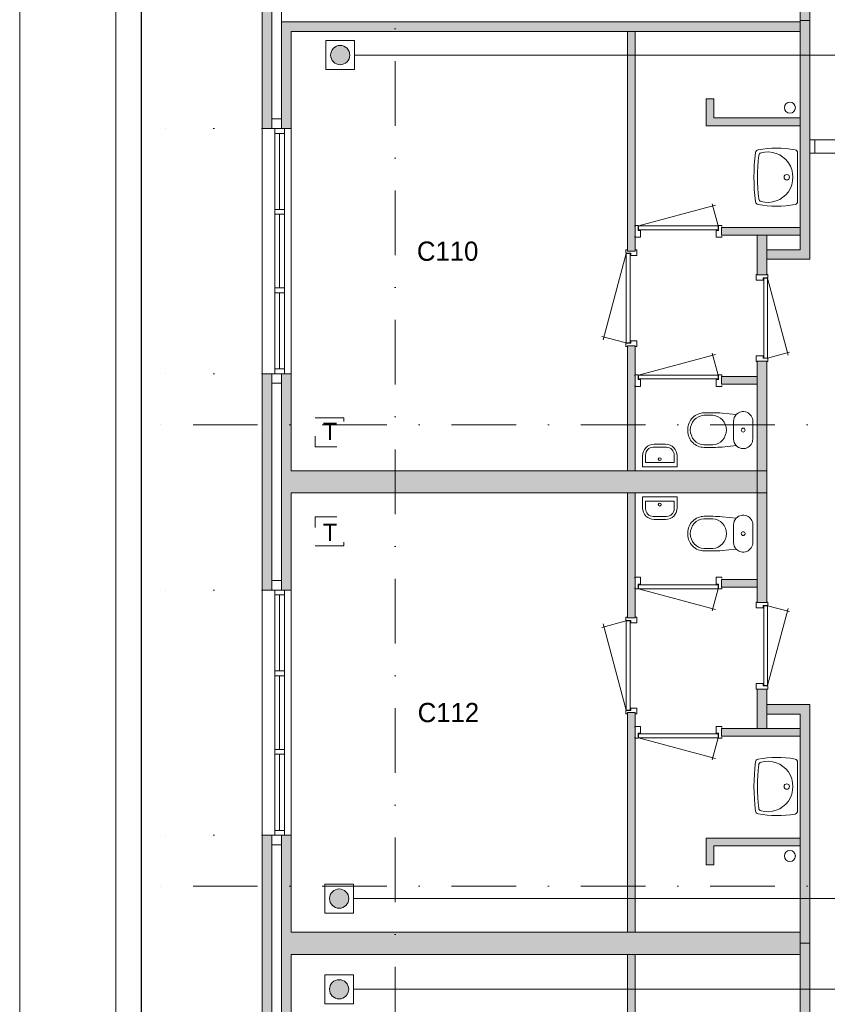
# Model space of a CAD drawing. Header units: millimetres. Extents: x 0 to 84100, y 0 to 59400.
# Tile 18 of 36: x 0 to 8405, y 29722 to 39964. Entities that reach past the tile are written whole.
import ezdxf
from ezdxf.enums import TextEntityAlignment as Align
from ezdxf.xclip import XClip

# ---------------------------------------------------------------- set-up
doc = ezdxf.new("R2010")
doc.units = ezdxf.units.MM
doc.header["$PDMODE"] = 3
doc.header["$PDSIZE"] = 1
for name, pattern in [('DGN1', [504.6, 0, -504.6]), ('DGN2', [672.8, 336.4, -336.4]), ('DGN4', [1345.6, 672.8, -336.4, 0, -336.4])]:
    doc.linetypes.add(name, pattern=pattern)
for name, color, linetype in [('16', 7, 'Continuous'), ('17', 7, 'Continuous'), ('29', 7, 'Continuous'), ('30', 7, 'Continuous'), ('31', 7, 'Continuous'), ('32', 7, 'Continuous'), ('33', 7, 'Continuous'), ('40', 7, 'Continuous'), ('48', 7, 'Continuous'), ('56', 7, 'Continuous'), ('58', 7, 'Continuous'), ('62', 7, 'Continuous'), ('KADER', 7, 'Continuous'), ('TRAP', 7, 'Continuous')]:
    doc.layers.add(name, color=color, linetype=linetype)
doc.styles.add('dgn001', font='dgn001.shx')
doc.styles.add('dgn003', font='dgn003.shx')
doc.styles.get("Standard").update_dxf_attribs({"font": 'arial.ttf'})
doc.dimstyles.get("Standard").update_dxf_attribs({"dimtxt": 0.18, "dimasz": 0.18, "dimexe": 0.18, "dimexo": 0.0625, "dimgap": 0.09, "dimtad": 0, "dimtih": 1, "dimtoh": 1, "dimdec": 4, "dimzin": 0, "dimdsep": 46, "dimtxsty": 'Standard', "dimcen": 0.09, "dimadec": 0, "dimazin": 0, "dimtfac": 1, "dimtdec": 4, "dimtofl": 0, "dimtmove": 0, "dimatfit": 3, "dimfxl": 1, "dimtolj": 1, "dimtzin": 0, "dimarcsym": 0})

# ---------------------------------------------------------------- blocks, each defined once
blk = doc.blocks.new('EAD03')
at = {"layer": '29'}
h = blk.add_hatch(color=3, dxfattribs=at)
edge = h.paths.add_edge_path()
edge.add_arc((0, 0), 100, 0, 360)
at = {"layer": '29', "color": 3, "linetype": 'Continuous', "lineweight": 0}
blk.add_circle((0, 0), 100, dxfattribs=at)
blk = doc.blocks.new('AnonymousCell6')
at = {"layer": '29', "color": 1, "linetype": 'Continuous', "lineweight": 0, "flags": 128}
blk.add_lwpolyline([(-184, 240), (116, 240), (116, -60), (-184, -60), (-184, 240)], dxfattribs=at)
at = {"color": 1, "linetype": 'Continuous', "lineweight": 0}
blk.add_blockref('EAD03', (-34, 90), dxfattribs=at)
blk = doc.blocks.new('AnonymousCell7')
at = {"layer": 'TRAP', "color": 1, "linetype": 'DGN2', "lineweight": 0, "flags": 128}
blk.add_lwpolyline([(-150, -139), (150, -139), (150, 161), (-150, 161), (-150, -139)], dxfattribs=at)
at = {"layer": 'TRAP', "color": 1, "linetype": 'DGN2', "lineweight": 0, "style": 'dgn001'}
blk.add_text('T', height=180, dxfattribs=at).set_placement((-68, -90))
blk = doc.blocks.new('AnonymousCell8')
at = {"layer": 'TRAP', "color": 1, "linetype": 'DGN2', "lineweight": 0, "flags": 128}
blk.add_lwpolyline([(-150, 139), (150, 139), (150, -161), (-150, -161), (-150, 139)], dxfattribs=at)
at = {"layer": 'TRAP', "color": 1, "linetype": 'DGN2', "lineweight": 0, "style": 'dgn001'}
blk.add_text('T', height=180, dxfattribs=at).set_placement((-68, -90.01))
blk = doc.blocks.new('EAD04')
at = {"layer": '29'}
h = blk.add_hatch(color=3, dxfattribs=at)
edge = h.paths.add_edge_path()
edge.add_arc((0, 0), 100, 0, 360)
at = {"layer": '29', "color": 3, "linetype": 'Continuous', "lineweight": 0}
blk.add_circle((0, 0), 100, dxfattribs=at)
blk = doc.blocks.new('AnonymousCell9')
at = {"layer": '29', "color": 1, "linetype": 'Continuous', "lineweight": 0, "flags": 128}
blk.add_lwpolyline([(-184, -240), (116, -240), (116, 60), (-184, 60), (-184, -240)], dxfattribs=at)
at = {"color": 1, "linetype": 'Continuous', "lineweight": 0}
blk.add_blockref('EAD04', (-34, -90), dxfattribs=at)
blk = doc.blocks.new('EAD05')
at = {"layer": '29'}
h = blk.add_hatch(color=3, dxfattribs=at)
edge = h.paths.add_edge_path()
edge.add_arc((0, 0), 100, 0, 360)
at = {"layer": '29', "color": 3, "linetype": 'Continuous', "lineweight": 0}
blk.add_circle((0, 0), 100, dxfattribs=at)
blk = doc.blocks.new('AnonymousCell10')
at = {"layer": '29', "color": 1, "linetype": 'Continuous', "lineweight": 0, "flags": 128}
blk.add_lwpolyline([(-184, 240), (116, 240), (116, -60), (-184, -60), (-184, 240)], dxfattribs=at)
at = {"color": 1, "linetype": 'Continuous', "lineweight": 0}
blk.add_blockref('EAD05', (-34, 90), dxfattribs=at)
blk = doc.blocks.new('830R10124')
at = {"layer": '33', "color": 1, "linetype": 'Continuous', "lineweight": 0}
for p, q in [((108, -38), (336.87, -99.32)), ((108, -868), (322.82, -66.28))]:
    blk.add_line(p, q, dxfattribs=at)
at = {"layer": '33', "color": 92, "linetype": 'Continuous', "lineweight": 13, "true_color": 0x00e100, "flags": 128}
for points in [[(100, 0), (111, 0), (111, -35), (61, -35), (61, -60), (-11, -60), (-11, 0), (0, 0)], [(100, -906), (111, -906), (111, -871), (61, -871), (61, -846), (-11, -846), (-11, -906), (0, -906)]]:
    blk.add_lwpolyline(points, dxfattribs=at)
at = {"layer": '33', "color": 2, "linetype": 'Continuous', "lineweight": 13, "true_color": 0xf0f000, "flags": 128}
blk.add_lwpolyline([(108, -868), (108, -38), (68, -38), (68, -868), (108, -868)], dxfattribs=at)
blk = doc.blocks.new('CLOS0241')
at = {"layer": '40', "color": 7, "linetype": 'Continuous', "lineweight": 0}
for p, q in [((-528, 155), (-436, 155)), ((-670, -1), (-670, 1)), ((-220, -92), (-220, 92)), ((-528, -155), (-436, -155))]:
    blk.add_line(p, q, dxfattribs=at)
at = {"layer": '40', "color": 7, "linetype": 'Continuous', "lineweight": 0, "flags": 128}
for points in [[(-338, -176), (-192, -162), (-192, -162, 0.674333), (-20, -92), (-20, -92), (-20, 92), (-20, 92, 0.674333), (-192, 162), (-192, 162), (-338, 176), (-338, 176, 0.023285), (-431, 180), (-431, 180), (-525, 180), (-525, 180, 0.414214), (-695, 10), (-695, 10), (-695, -10), (-695, -10, 0.414214), (-525, -180), (-525, -180), (-431, -180), (-431, -180, 0.023285), (-338, -176)], [(-220, 92, -0.194504), (-192, 162)], [(-192, -162, -0.194504), (-220, -92)]]:
    blk.add_lwpolyline(points, format="xyb", dxfattribs=at)
at = {"layer": '40', "color": 7, "linetype": 'Continuous', "lineweight": 0}
blk.add_circle((-120, 0), 20, dxfattribs=at)
for centre, start, end in [((-514, 0), 94.9259, 265.0741), ((-450, 0), 274.9263, 85.0736)]:
    blk.add_arc(centre, 156, start, end, dxfattribs=at)
blk = doc.blocks.new('FT0141')
at = {"layer": '40', "color": 7, "linetype": 'Continuous', "lineweight": 0}
for p, q in [((180, -20), (-180, -20)), ((149, -65), (-149, -65)), ((-149, -65), (-149, -144)), ((180, -135), (180, -20))]:
    blk.add_line(p, q, dxfattribs=at)
at = {"layer": '40', "color": 7, "linetype": 'Continuous', "lineweight": 0, "flags": 128}
for points in [[(-180, -20), (-180, -135)], [(149, -144), (149, -65)], [(-69, -224), (69, -224)], [(-60, -255), (60, -255)]]:
    blk.add_lwpolyline(points, dxfattribs=at)
for points in [[(-60, -255, -0.414214), (-180, -135)], [(-69, -224, -0.414214), (-149, -144)]]:
    blk.add_lwpolyline(points, format="xyb", dxfattribs=at)
at = {"layer": '40', "color": 7, "linetype": 'Continuous', "lineweight": 0}
blk.add_circle((-1, -101), 15.1, dxfattribs=at)
for centre, radius in [((60, -135), 120), ((69, -144), 80)]:
    blk.add_arc(centre, radius, 270, 0, dxfattribs=at)
blk = doc.blocks.new('830R10125')
at = {"layer": '33', "color": 1, "linetype": 'Continuous', "lineweight": 0}
for p, q in [((-868, -108), (-66.28, -322.82)), ((-38, -108), (-99.32, -336.87))]:
    blk.add_line(p, q, dxfattribs=at)
at = {"layer": '33', "color": 92, "linetype": 'Continuous', "lineweight": 13, "true_color": 0x00e100, "flags": 128}
for points in [[(-906, -100), (-906, -111), (-871, -111), (-871, -61), (-846, -61), (-846, 11), (-906, 11), (-906, 0)], [(0, -100), (0, -111), (-35, -111), (-35, -61), (-60, -61), (-60, 11), (0, 11), (0, 0)]]:
    blk.add_lwpolyline(points, dxfattribs=at)
at = {"layer": '33', "color": 2, "linetype": 'Continuous', "lineweight": 13, "true_color": 0xf0f000, "flags": 128}
blk.add_lwpolyline([(-868, -108), (-38, -108), (-38, -68), (-868, -68), (-868, -108)], dxfattribs=at)
blk = doc.blocks.new('930L0942')
at = {"layer": '33', "color": 1, "linetype": 'Continuous', "lineweight": 0}
for p, q in [((-98, 968), (-353.44, 899.56)), ((-98, 38), (-338.7, 936.31))]:
    blk.add_line(p, q, dxfattribs=at)
at = {"layer": '33', "color": 92, "linetype": 'Continuous', "lineweight": 13, "true_color": 0x00e100, "flags": 128}
for points in [[(-90, 1006), (-101, 1006), (-101, 971), (-51, 971), (-51, 946), (11, 946), (11, 1006), (0, 1006)], [(-90, 0), (-101, 0), (-101, 35), (-51, 35), (-51, 60), (11, 60), (11, 0), (0, 0)]]:
    blk.add_lwpolyline(points, dxfattribs=at)
at = {"layer": '33', "color": 2, "linetype": 'Continuous', "lineweight": 13, "true_color": 0xf0f000, "flags": 128}
blk.add_lwpolyline([(-98, 968), (-98, 38), (-58, 38), (-58, 968), (-98, 968)], dxfattribs=at)
blk = doc.blocks.new('WT0141')
at = {"layer": '40', "color": 7, "linetype": 'Continuous', "lineweight": 0}
blk.add_line((-20, -253), (-20, 253), dxfattribs=at)
at = {"layer": '40', "color": 7, "linetype": 'Continuous', "lineweight": 0, "flags": 128}
for points in [[(-459, -256, -0.059915), (-459, 256)], [(-459, 256, -0.328769), (-432, 284)], [(-425, -226, -0.052773), (-425, 226)], [(-432, 284, -0.090801), (-47, 286)], [(-425, 226, -0.309671), (-401, 254)], [(-401, 254, -1.30637), (-401, -254)], [(-47, 286, -0.363957), (-20, 253)], [(-432, -284, -0.328769), (-459, -256)], [(-47, -286, -0.090801), (-432, -284)], [(-401, -254, -0.309671), (-425, -226)], [(-20, -253, -0.363957), (-47, -286)]]:
    blk.add_lwpolyline(points, format="xyb", dxfattribs=at)
at = {"layer": '40', "color": 7, "linetype": 'Continuous', "lineweight": 0}
blk.add_circle((-133, 0), 28.1, dxfattribs=at)
blk = doc.blocks.new('830R10126')
at = {"layer": '33', "color": 1, "linetype": 'Continuous', "lineweight": 0}
for p, q in [((-868, -108), (-66.28, -322.82)), ((-38, -108), (-99.32, -336.87))]:
    blk.add_line(p, q, dxfattribs=at)
at = {"layer": '33', "color": 92, "linetype": 'Continuous', "lineweight": 13, "true_color": 0x00e100, "flags": 128}
for points in [[(-906, -100), (-906, -111), (-871, -111), (-871, -61), (-846, -61), (-846, 11), (-906, 11), (-906, 0)], [(0, -100), (0, -111), (-35, -111), (-35, -61), (-60, -61), (-60, 11), (0, 11), (0, 0)]]:
    blk.add_lwpolyline(points, dxfattribs=at)
at = {"layer": '33', "color": 2, "linetype": 'Continuous', "lineweight": 13, "true_color": 0xf0f000, "flags": 128}
blk.add_lwpolyline([(-868, -108), (-38, -108), (-38, -68), (-868, -68), (-868, -108)], dxfattribs=at)
blk = doc.blocks.new('830R10127')
at = {"layer": '33', "color": 1, "linetype": 'Continuous', "lineweight": 0}
for p, q in [((108, 868), (322.82, 66.28)), ((108, 38), (336.87, 99.32))]:
    blk.add_line(p, q, dxfattribs=at)
at = {"layer": '33', "color": 92, "linetype": 'Continuous', "lineweight": 13, "true_color": 0x00e100, "flags": 128}
for points in [[(100, 906), (111, 906), (111, 871), (61, 871), (61, 846), (-11, 846), (-11, 906), (0, 906)], [(100, 0), (111, 0), (111, 35), (61, 35), (61, 60), (-11, 60), (-11, 0), (0, 0)]]:
    blk.add_lwpolyline(points, dxfattribs=at)
at = {"layer": '33', "color": 2, "linetype": 'Continuous', "lineweight": 13, "true_color": 0xf0f000, "flags": 128}
blk.add_lwpolyline([(108, 868), (108, 38), (68, 38), (68, 868), (108, 868)], dxfattribs=at)
blk = doc.blocks.new('CLOS0242')
at = {"layer": '40', "color": 7, "linetype": 'Continuous', "lineweight": 0}
for p, q in [((-528, 155), (-436, 155)), ((-670, 1), (-670, -1)), ((-220, 92), (-220, -93)), ((-528, -155), (-436, -155))]:
    blk.add_line(p, q, dxfattribs=at)
at = {"layer": '40', "color": 7, "linetype": 'Continuous', "lineweight": 0, "flags": 128}
for points in [[(-338, 176), (-192, 162), (-192, 162, -0.674333), (-20, 92), (-20, 92), (-20, -93), (-20, -93, -0.674333), (-192, -162), (-192, -162), (-338, -176), (-338, -176, -0.023285), (-431, -180), (-431, -180), (-525, -180), (-525, -180, -0.414214), (-695, -10), (-695, -10), (-695, 10), (-695, 10, -0.414214), (-525, 180), (-525, 180), (-431, 180), (-431, 180, -0.023285), (-338, 176)], [(-528, -155, -0.917521), (-528, 155)], [(-437, 155, -0.917514), (-437, -155)]]:
    blk.add_lwpolyline(points, format="xyb", dxfattribs=at)
at = {"layer": '40', "color": 7, "linetype": 'Continuous', "lineweight": 0}
blk.add_circle((-120, 0), 20, dxfattribs=at)
for centre, start, end in [((-120, 92), 135.9727, 180), ((-120, -93), 180, 224.0273)]:
    blk.add_arc(centre, 100, start, end, dxfattribs=at)
blk = doc.blocks.new('FT0142')
at = {"layer": '40', "color": 7, "linetype": 'Continuous', "lineweight": 0}
for p, q in [((-149, 65), (-149, 144)), ((180, 135), (180, 20)), ((180, 20), (-180, 20)), ((149, 65), (-149, 65))]:
    blk.add_line(p, q, dxfattribs=at)
at = {"layer": '40', "color": 7, "linetype": 'Continuous', "lineweight": 0, "flags": 128}
for points in [[(-69, 224), (69, 224)], [(-60, 255), (60, 255)], [(-180, 20), (-180, 135)], [(149, 144), (149, 65)]]:
    blk.add_lwpolyline(points, dxfattribs=at)
for points in [[(60, 255, -0.414214), (180, 135)], [(69, 224, -0.414214), (149, 144)]]:
    blk.add_lwpolyline(points, format="xyb", dxfattribs=at)
at = {"layer": '40', "color": 7, "linetype": 'Continuous', "lineweight": 0}
blk.add_circle((-1, 101), 15.1, dxfattribs=at)
for centre, radius in [((-60, 135), 120), ((-69, 144), 80)]:
    blk.add_arc(centre, radius, 90, 180, dxfattribs=at)
blk = doc.blocks.new('830R10128')
at = {"layer": '33', "color": 1, "linetype": 'Continuous', "lineweight": 0}
for p, q in [((-868, 108), (-66.28, 322.82)), ((-38, 108), (-99.32, 336.87))]:
    blk.add_line(p, q, dxfattribs=at)
at = {"layer": '33', "color": 92, "linetype": 'Continuous', "lineweight": 13, "true_color": 0x00e100, "flags": 128}
for points in [[(-906, 100), (-906, 111), (-871, 111), (-871, 61), (-846, 61), (-846, -11), (-906, -11), (-906, 0)], [(0, 100), (0, 111), (-35, 111), (-35, 61), (-60, 61), (-60, -11), (0, -11), (0, 0)]]:
    blk.add_lwpolyline(points, dxfattribs=at)
at = {"layer": '33', "color": 2, "linetype": 'Continuous', "lineweight": 13, "true_color": 0xf0f000, "flags": 128}
blk.add_lwpolyline([(-868, 108), (-38, 108), (-38, 68), (-868, 68), (-868, 108)], dxfattribs=at)
blk = doc.blocks.new('930L0943')
at = {"layer": '33', "color": 1, "linetype": 'Continuous', "lineweight": 0}
for p, q in [((-98, -38), (-338.7, -936.31)), ((-98, -968), (-353.44, -899.56))]:
    blk.add_line(p, q, dxfattribs=at)
at = {"layer": '33', "color": 92, "linetype": 'Continuous', "lineweight": 13, "true_color": 0x00e100, "flags": 128}
for points in [[(-90, 0), (-101, 0), (-101, -35), (-51, -35), (-51, -60), (11, -60), (11, 0), (0, 0)], [(-90, -1006), (-101, -1006), (-101, -971), (-51, -971), (-51, -946), (11, -946), (11, -1006), (0, -1006)]]:
    blk.add_lwpolyline(points, dxfattribs=at)
at = {"layer": '33', "color": 2, "linetype": 'Continuous', "lineweight": 13, "true_color": 0xf0f000, "flags": 128}
blk.add_lwpolyline([(-98, -968), (-98, -38), (-58, -38), (-58, -968), (-98, -968)], dxfattribs=at)
blk = doc.blocks.new('WT0142')
at = {"layer": '40', "color": 7, "linetype": 'Continuous', "lineweight": 0}
blk.add_line((-20, 253), (-20, -253), dxfattribs=at)
blk.add_circle((-133, 0), 28.1, dxfattribs=at)
for centre, radius, start, end in [((1669, 0), 2144, 173.1425, 186.8575), ((-426, 252), 33, 100.3455, 173.1425), ((1707, 0), 2144, 173.9582, 186.0418), ((-236, -766), 1068, 79.7983, 100.5514), ((-392, 222), 33, 105.1333, 173.9582), ((-332, 0), 263, 254.8667, 105.1333), ((-53, 253), 33, 0, 79.9973), ((-426, -252), 33, 186.8575, 259.6545), ((-236, 766), 1068, 259.4486, 280.2017), ((-392, -222), 33, 186.0418, 254.8667), ((-53, -253), 33, 280.0027, 0)]:
    blk.add_arc(centre, radius, start, end, dxfattribs=at)
blk = doc.blocks.new('830R10129')
at = {"layer": '33', "color": 1, "linetype": 'Continuous', "lineweight": 0}
for p, q in [((-868, 108), (-66.28, 322.82)), ((-38, 108), (-99.32, 336.87))]:
    blk.add_line(p, q, dxfattribs=at)
at = {"layer": '33', "color": 92, "linetype": 'Continuous', "lineweight": 13, "true_color": 0x00e100, "flags": 128}
for points in [[(-906, 100), (-906, 111), (-871, 111), (-871, 61), (-846, 61), (-846, -11), (-906, -11), (-906, 0)], [(0, 100), (0, 111), (-35, 111), (-35, 61), (-60, 61), (-60, -11), (0, -11), (0, 0)]]:
    blk.add_lwpolyline(points, dxfattribs=at)
at = {"layer": '33', "color": 2, "linetype": 'Continuous', "lineweight": 13, "true_color": 0xf0f000, "flags": 128}
blk.add_lwpolyline([(-868, 108), (-38, 108), (-38, 68), (-868, 68), (-868, 108)], dxfattribs=at)
blk = doc.blocks.new('_DotSmall')
at = {"color": 0, "linetype": 'ByBlock', "const_width": 0.5}
blk.add_lwpolyline([(-0.0625, 0, 1), (0.0625, 0, 1)], format="xyb", close=True, dxfattribs=at)
blk = doc.blocks.new('*D18463')
at = {"layer": '58', "color": 3, "linetype": 'Continuous', "lineweight": 0, "transparency": 16777216}
for p, q in [((-3935.24, 27624.49), (-3935.24, 26899.49)), ((-3935.24, 25374.49), (-3935.24, 26099.49))]:
    blk.add_line(p, q, dxfattribs=at)
at = {"layer": 'Defpoints', "color": 0, "linetype": 'Continuous', "transparency": 16777216}
for p in [(-1178.1, 27624.49), (-3935.24, 25374.49), (-1178.1, 25374.49)]:
    blk.add_point(p, dxfattribs=at)
at = {"layer": '58', "color": 3, "linetype": 'Continuous', "lineweight": 0, "transparency": 16777216, "xscale": 1080, "yscale": 1080, "zscale": 1080}
for p, rotation in [((-3935.24, 27624.49), 90), ((-3935.24, 25374.49), 270)]:
    blk.add_blockref('_DotSmall', p, dxfattribs=dict(at, rotation=rotation))
at = {"layer": '58', "color": 3, "linetype": 'Continuous', "lineweight": 0, "transparency": 16777216, "insert": (-3935.24, 26499.49), "char_height": 200, "attachment_point": 5, "rotation": 90, "style": 'dgn003'}
blk.add_mtext('\\A1;2250', dxfattribs=at)
blk = doc.blocks.new('*D18464')
at = {"layer": '58', "color": 3, "linetype": 'Continuous', "lineweight": 0, "transparency": 16777216}
for p, q in [((-3935.24, 30174.49), (-3935.24, 29299.49)), ((-3935.24, 27624.49), (-3935.24, 28499.49))]:
    blk.add_line(p, q, dxfattribs=at)
at = {"layer": 'Defpoints', "color": 0, "linetype": 'Continuous', "transparency": 16777216}
for p in [(-1935.24, 30174.49), (-3935.24, 27624.49), (-1935.24, 27624.49)]:
    blk.add_point(p, dxfattribs=at)
at = {"layer": '58', "color": 3, "linetype": 'Continuous', "lineweight": 0, "transparency": 16777216, "xscale": 1080, "yscale": 1080, "zscale": 1080}
for p, rotation in [((-3935.24, 30174.49), 90), ((-3935.24, 27624.49), 270)]:
    blk.add_blockref('_DotSmall', p, dxfattribs=dict(at, rotation=rotation))
at = {"layer": '58', "color": 3, "linetype": 'Continuous', "lineweight": 0, "transparency": 16777216, "insert": (-3935.24, 28899.49), "char_height": 200, "attachment_point": 5, "rotation": 90, "style": 'dgn003'}
blk.add_mtext('\\A1;2550', dxfattribs=at)
blk = doc.blocks.new('*D18465')
at = {"layer": '58', "color": 3, "linetype": 'Continuous', "lineweight": 0, "transparency": 16777216}
for p, q in [((-3935.24, 32424.49), (-3935.24, 31699.49)), ((-3935.24, 30174.49), (-3935.24, 30899.49))]:
    blk.add_line(p, q, dxfattribs=at)
at = {"layer": 'Defpoints', "color": 0, "linetype": 'Continuous', "transparency": 16777216}
for p in [(-1935.24, 32424.49), (-3935.24, 30174.49), (-1935.24, 30174.49)]:
    blk.add_point(p, dxfattribs=at)
at = {"layer": '58', "color": 3, "linetype": 'Continuous', "lineweight": 0, "transparency": 16777216, "xscale": 1080, "yscale": 1080, "zscale": 1080}
for p, rotation in [((-3935.24, 32424.49), 90), ((-3935.24, 30174.49), 270)]:
    blk.add_blockref('_DotSmall', p, dxfattribs=dict(at, rotation=rotation))
at = {"layer": '58', "color": 3, "linetype": 'Continuous', "lineweight": 0, "transparency": 16777216, "insert": (-3935.24, 31299.49), "char_height": 200, "attachment_point": 5, "rotation": 90, "style": 'dgn003'}
blk.add_mtext('\\A1;2250', dxfattribs=at)
blk = doc.blocks.new('*D18466')
at = {"layer": '58', "color": 3, "linetype": 'Continuous', "lineweight": 0, "transparency": 16777216}
for p, q in [((-3935.24, 34974.49), (-3935.24, 34099.49)), ((-3935.24, 32424.49), (-3935.24, 33299.49))]:
    blk.add_line(p, q, dxfattribs=at)
at = {"layer": 'Defpoints', "color": 0, "linetype": 'Continuous', "transparency": 16777216}
for p in [(-3935.24, 34974.49), (-1935.24, 34974.49), (-1935.24, 32424.49)]:
    blk.add_point(p, dxfattribs=at)
at = {"layer": '58', "color": 3, "linetype": 'Continuous', "lineweight": 0, "transparency": 16777216, "xscale": 1080, "yscale": 1080, "zscale": 1080}
for p, rotation in [((-3935.24, 34974.49), 90), ((-3935.24, 32424.49), 270)]:
    blk.add_blockref('_DotSmall', p, dxfattribs=dict(at, rotation=rotation))
at = {"layer": '58', "color": 3, "linetype": 'Continuous', "lineweight": 0, "transparency": 16777216, "insert": (-3935.24, 33699.49), "char_height": 200, "attachment_point": 5, "rotation": 270, "style": 'dgn003'}
blk.add_mtext('\\A1;2550', dxfattribs=at)
blk = doc.blocks.new('*D18467')
at = {"layer": '58', "color": 3, "linetype": 'Continuous', "lineweight": 0, "transparency": 16777216}
for p, q in [((-3935.24, 37224.49), (-3935.24, 36499.49)), ((-3935.24, 34974.49), (-3935.24, 35699.49))]:
    blk.add_line(p, q, dxfattribs=at)
at = {"layer": 'Defpoints', "color": 0, "linetype": 'Continuous', "transparency": 16777216}
for p in [(-1935.24, 37224.49), (-3935.24, 34974.49), (-1935.24, 34974.49)]:
    blk.add_point(p, dxfattribs=at)
at = {"layer": '58', "color": 3, "linetype": 'Continuous', "lineweight": 0, "transparency": 16777216, "xscale": 1080, "yscale": 1080, "zscale": 1080}
for p, rotation in [((-3935.24, 37224.49), 90), ((-3935.24, 34974.49), 270)]:
    blk.add_blockref('_DotSmall', p, dxfattribs=dict(at, rotation=rotation))
at = {"layer": '58', "color": 3, "linetype": 'Continuous', "lineweight": 0, "transparency": 16777216, "insert": (-3935.24, 36099.49), "char_height": 200, "attachment_point": 5, "rotation": 90, "style": 'dgn003'}
blk.add_mtext('\\A1;2250', dxfattribs=at)
blk = doc.blocks.new('A1')
at = {"layer": 'KADER', "color": 1, "linetype": 'Continuous', "lineweight": 0}
blk.add_line((0, 59400), (0, 0), dxfattribs=at)
at = {"layer": 'KADER', "color": 5, "linetype": 'Continuous', "lineweight": 0, "flags": 128}
blk.add_lwpolyline([(1000, 1000), (83100, 1000), (83100, 58400), (1000, 58400), (1000, 1000)], dxfattribs=at)
blk = doc.blocks.new('AnonymousCell111')
at = {"color": 1, "linetype": 'Continuous', "lineweight": 0}
blk.add_blockref('A1', (-42050, -29700), dxfattribs=at)
blk = doc.blocks.new('50E03_329_B01 - Default')
at = {"layer": '62'}
for color, points in [(7, [(3764.76, 36099.49), (3664.76, 36099.49), (3664.76, 38484.49), (3314.76, 38484.49), (3314.76, 38584.49), (3764.76, 38584.49)]), (7, [(-1835.24, 37224.49), (-1835.24, 34974.49), (-1935.24, 34974.49), (-1935.24, 37224.49)]), (9, [(-1735.24, 34974.49), (-1635.24, 34974.49), (-1635.24, 35984.49), (3664.76, 35984.49), (3664.76, 36084.49), (-1735.24, 36084.49)]), (7, [(3764.76, 36099.49), (3664.76, 36099.49), (3664.76, 33714.49), (3314.76, 33714.49), (3314.76, 33614.49), (3764.76, 33614.49)]), (9, [(1944.76, 35984.49), (1944.76, 33699.49), (1864.76, 33699.49), (1864.76, 35984.49)]), (9, [(2764.76, 35284.49), (2684.76, 35284.49), (2684.76, 35004.49), (3664.76, 35004.49), (3664.76, 35084.49), (2764.76, 35084.49)]), (9, [(2844.76, 33944.49), (2844.76, 33864.49), (3664.76, 33864.49), (3664.76, 33944.49)]), (7, [(3214.76, 33864.49), (3214.76, 33454.49), (3314.76, 33454.49), (3314.76, 33864.49)]), (9, [(1944.76, 32714.49), (1944.76, 31414.49), (1864.76, 31414.49), (1864.76, 32714.49)]), (7, [(3214.76, 32554.49), (3214.76, 31184.49), (3314.76, 31184.49), (3314.76, 32554.49)]), (7, [(-1835.24, 32424.49), (-1835.24, 30174.49), (-1935.24, 30174.49), (-1935.24, 32424.49)]), (9, [(-1735.24, 32424.49), (-1635.24, 32424.49), (-1635.24, 31414.49), (3214.76, 31414.49), (3214.76, 31184.49), (-1635.24, 31184.49), (-1635.24, 30174.49), (-1735.24, 30174.49)]), (9, [(2844.76, 32394.49), (2844.76, 32314.49), (3214.76, 32314.49), (3214.76, 32394.49)]), (7, [(3214.76, 30044.49), (3214.76, 31414.49), (3314.76, 31414.49), (3314.76, 30044.49)]), (9, [(1944.76, 29884.49), (1944.76, 31184.49), (1864.76, 31184.49), (1864.76, 29884.49)]), (9, [(2844.76, 30204.49), (2844.76, 30284.49), (3214.76, 30284.49), (3214.76, 30204.49)]), (7, [(3214.76, 28734.49), (3214.76, 29144.49), (3314.76, 29144.49), (3314.76, 28734.49)]), (9, [(1944.76, 26614.49), (1944.76, 28899.49), (1864.76, 28899.49), (1864.76, 26614.49)]), (7, [(3764.76, 26499.49), (3664.76, 26499.49), (3664.76, 28884.49), (3314.76, 28884.49), (3314.76, 28984.49), (3764.76, 28984.49)]), (9, [(2844.76, 28654.49), (2844.76, 28734.49), (3664.76, 28734.49), (3664.76, 28654.49)]), (7, [(-1835.24, 27624.49), (-1835.24, 25374.49), (-1935.24, 25374.49), (-1935.24, 27624.49)]), (9, [(-1735.24, 27624.49), (-1635.24, 27624.49), (-1635.24, 26614.49), (3664.76, 26614.49), (3664.76, 26384.49), (-1635.24, 26384.49), (-1635.24, 25374.49), (-1735.24, 25374.49)]), (9, [(2764.76, 27314.49), (2684.76, 27314.49), (2684.76, 27594.49), (3664.76, 27594.49), (3664.76, 27514.49), (2764.76, 27514.49)]), (7, [(3764.76, 26499.49), (3664.76, 26499.49), (3664.76, 24114.49), (3314.76, 24114.49), (3314.76, 24014.49), (3764.76, 24014.49)]), (9, [(1944.76, 26384.49), (1944.76, 24099.49), (1864.76, 24099.49), (1864.76, 26384.49)])]:
    blk.add_hatch(color=color, dxfattribs=at).paths.add_polyline_path(points)
at = {"layer": '16', "color": 92, "linetype": 'Continuous', "lineweight": 0, "true_color": 0x00e100, "flags": 128}
for points in [[(3764.76, 36099.49), (3764.76, 38584.49), (3314.76, 38584.49), (3314.76, 38484.49), (3664.76, 38484.49), (3664.76, 36099.49), (3764.76, 36099.49)], [(-1635.24, 35984.49), (-1635.24, 34974.49), (-1935.24, 34974.49), (-1935.24, 37224.49), (-1635.24, 37224.49), (-1635.24, 36214.49)], [(-1735.24, 36114.49), (-1735.24, 35074.49), (-1835.24, 35074.49), (-1835.24, 37124.49), (-1735.24, 37124.49), (-1735.24, 36114.49)], [(-1735.24, 36084.49), (-1735.24, 35074.49), (-1835.24, 35074.49), (-1835.24, 37124.49), (-1735.24, 37124.49), (-1735.24, 36114.49)], [(3764.76, 36099.49), (3764.76, 33614.49), (3314.76, 33614.49), (3314.76, 33714.49), (3664.76, 33714.49), (3664.76, 36099.49), (3764.76, 36099.49)], [(1944.76, 33699.49), (1944.76, 35984.49), (1864.76, 35984.49), (1864.76, 33699.49), (1944.76, 33699.49)], [(3664.76, 35084.49), (2764.76, 35084.49), (2764.76, 35284.49), (2684.76, 35284.49), (2684.76, 35004.49), (3664.76, 35004.49), (3664.76, 35084.49)], [(3664.76, 33944.49), (3664.76, 33864.49), (2844.76, 33864.49), (2844.76, 33944.49), (3664.76, 33944.49)], [(3314.76, 33864.49), (3314.76, 33454.49), (3214.76, 33454.49), (3214.76, 33864.49), (3314.76, 33864.49)], [(1944.76, 31414.49), (1944.76, 32714.49), (1864.76, 32714.49), (1864.76, 31414.49), (1944.76, 31414.49)], [(3314.76, 32554.49), (3314.76, 31184.49), (3214.76, 31184.49), (3214.76, 32554.49), (3314.76, 32554.49)], [(-1635.24, 31184.49), (-1635.24, 30174.49), (-1935.24, 30174.49), (-1935.24, 32424.49), (-1635.24, 32424.49), (-1635.24, 31414.49)], [(3214.76, 32394.49), (3214.76, 32314.49), (2844.76, 32314.49), (2844.76, 32394.49), (3214.76, 32394.49)], [(-1735.24, 31314.49), (-1735.24, 30274.49), (-1835.24, 30274.49), (-1835.24, 32324.49), (-1735.24, 32324.49), (-1735.24, 31314.49)], [(3314.76, 30044.49), (3314.76, 31414.49), (3214.76, 31414.49), (3214.76, 30044.49), (3314.76, 30044.49)], [(1944.76, 31184.49), (1944.76, 29884.49), (1864.76, 29884.49), (1864.76, 31184.49), (1944.76, 31184.49)], [(3214.76, 30204.49), (3214.76, 30284.49), (2844.76, 30284.49), (2844.76, 30204.49), (3214.76, 30204.49)], [(3314.76, 28734.49), (3314.76, 29144.49), (3214.76, 29144.49), (3214.76, 28734.49), (3314.76, 28734.49)], [(1944.76, 28899.49), (1944.76, 26614.49), (1864.76, 26614.49), (1864.76, 28899.49), (1944.76, 28899.49)], [(3764.76, 26499.49), (3764.76, 28984.49), (3314.76, 28984.49), (3314.76, 28884.49), (3664.76, 28884.49), (3664.76, 26499.49), (3764.76, 26499.49)], [(3664.76, 28654.49), (3664.76, 28734.49), (2844.76, 28734.49), (2844.76, 28654.49), (3664.76, 28654.49)], [(-1635.24, 26384.49), (-1635.24, 25374.49), (-1935.24, 25374.49), (-1935.24, 27624.49), (-1635.24, 27624.49), (-1635.24, 26614.49)], [(3664.76, 27514.49), (2764.76, 27514.49), (2764.76, 27314.49), (2684.76, 27314.49), (2684.76, 27594.49), (3664.76, 27594.49), (3664.76, 27514.49)], [(-1735.24, 26514.49), (-1735.24, 25474.49), (-1835.24, 25474.49), (-1835.24, 27524.49), (-1735.24, 27524.49), (-1735.24, 26514.49)], [(3764.76, 26499.49), (3764.76, 24014.49), (3314.76, 24014.49), (3314.76, 24114.49), (3664.76, 24114.49), (3664.76, 26499.49), (3764.76, 26499.49)], [(1944.76, 24099.49), (1944.76, 26384.49), (1864.76, 26384.49), (1864.76, 24099.49), (1944.76, 24099.49)]]:
    blk.add_lwpolyline(points, dxfattribs=at)
at = {"layer": '17', "color": 92, "linetype": 'Continuous', "lineweight": 0, "true_color": 0x00e100}
for p, q in [((-1635.24, 31414.49), (3214.76, 31414.49)), ((-1635.24, 31184.49), (3214.76, 31184.49)), ((-1635.24, 26614.49), (3664.76, 26614.49)), ((-1635.24, 26384.49), (3664.76, 26384.49))]:
    blk.add_line(p, q, dxfattribs=at)
at = {"layer": '17', "color": 92, "linetype": 'Continuous', "lineweight": 0, "true_color": 0x00e100, "flags": 128}
blk.add_lwpolyline([(-1635.24, 35984.49), (3664.76, 35984.49), (3664.76, 36084.49), (-1735.24, 36084.49)], dxfattribs=at)
at = {"layer": '30', "color": 3, "linetype": 'Continuous', "lineweight": 0}
for p, q in [((-1735.24, 35074.49), (-1835.24, 35074.49)), ((-1935.24, 34974.49), (-1935.24, 32424.49)), ((-1635.24, 34974.49), (-1635.24, 32424.49)), ((-1735.24, 30274.49), (-1835.24, 30274.49)), ((-1935.24, 27624.49), (-1935.24, 30174.49)), ((-1635.24, 27624.49), (-1635.24, 30174.49))]:
    blk.add_line(p, q, dxfattribs=at)
at = {"layer": '31', "color": 3, "linetype": 'Continuous', "lineweight": 0}
for p, q in [((3764.76, 34856.99), (5364.76, 34856.99)), ((3764.76, 34716.99), (5364.76, 34716.99))]:
    blk.add_line(p, q, dxfattribs=at)
at = {"layer": '32', "color": 3, "linetype": 'Continuous', "lineweight": 0}
for p, q in [((-1805.24, 32474.49), (-1805.24, 34924.49)), ((-1805.24, 34924.49), (-1705.24, 34924.49)), ((-1755.24, 34924.49), (-1755.24, 34132.82)), ((-1705.24, 34924.49), (-1705.24, 32424.49)), ((-1755.24, 34082.82), (-1755.24, 33316.15)), ((-1755.24, 33266.15), (-1755.24, 32474.49)), ((-1805.24, 30124.49), (-1805.24, 27674.49)), ((-1755.24, 29332.83), (-1755.24, 30124.49)), ((-1705.24, 27674.49), (-1705.24, 30174.49)), ((-1755.24, 28516.16), (-1755.24, 29282.83)), ((-1755.24, 27674.49), (-1755.24, 28466.16)), ((-1805.24, 27674.49), (-1705.24, 27674.49))]:
    blk.add_line(p, q, dxfattribs=at)
at = {"layer": '32', "color": 3, "linetype": 'Continuous', "lineweight": 0, "flags": 128}
for points in [[(-1705.24, 34974.49), (-1705.24, 34924.49), (-1805.24, 34924.49), (-1805.24, 34974.49), (-1705.24, 34974.49)], [(3764.76, 34856.99), (3814.76, 34856.99), (3814.76, 34717.99), (3764.76, 34717.99), (3764.76, 34856.99)], [(-1705.24, 34132.82), (-1705.24, 34082.82), (-1805.24, 34082.82), (-1805.24, 34132.82), (-1705.24, 34132.82)], [(-1705.24, 33316.15), (-1705.24, 33266.15), (-1805.24, 33266.15), (-1805.24, 33316.15), (-1705.24, 33316.15)], [(-1705.24, 32474.49), (-1705.24, 32424.49), (-1805.24, 32424.49), (-1805.24, 32474.49), (-1705.24, 32474.49)], [(-1705.24, 30124.49), (-1705.24, 30174.49), (-1805.24, 30174.49), (-1805.24, 30124.49), (-1705.24, 30124.49)], [(-1705.24, 29282.83), (-1705.24, 29332.83), (-1805.24, 29332.83), (-1805.24, 29282.83), (-1705.24, 29282.83)], [(-1705.24, 28466.16), (-1705.24, 28516.16), (-1805.24, 28516.16), (-1805.24, 28466.16), (-1705.24, 28466.16)], [(-1705.24, 27624.49), (-1705.24, 27674.49), (-1805.24, 27674.49), (-1805.24, 27624.49), (-1705.24, 27624.49)]]:
    blk.add_lwpolyline(points, dxfattribs=at)
at = {"layer": '40', "color": 3, "linetype": 'Continuous', "lineweight": 0}
for centre in [(3556.16, 35191.25), (3556.16, 27407.73)]:
    blk.add_circle(centre, 57.46, dxfattribs=at)
at = {"layer": '56', "color": 3, "linetype": 'DGN4', "lineweight": 0}
for p, q in [((-550.24, 55989.76), (-550.24, 547.85)), ((52180.43, 31892.77), (-3616.95, 31892.77)), ((52180.43, 27092.77), (-3616.95, 27092.77))]:
    blk.add_line(p, q, dxfattribs=at)
at = {"layer": '58', "color": 3, "linetype": 'DGN1', "lineweight": 0}
for p, q in [((-1935.24, 34974.49), (-3935.24, 34974.49)), ((-1935.24, 32424.49), (-3935.24, 32424.49)), ((-1935.24, 30174.49), (-3935.24, 30174.49)), ((-1935.24, 27624.49), (-3935.24, 27624.49))]:
    blk.add_line(p, q, dxfattribs=at)
at = {"layer": '62', "color": 7, "linetype": 'Continuous', "lineweight": 0, "flags": 128}
for points in [[(3764.76, 36099.49), (3664.76, 36099.49), (3664.76, 38484.49), (3314.76, 38484.49), (3314.76, 38584.49), (3764.76, 38584.49), (3764.76, 36099.49)], [(-1835.24, 37224.49), (-1835.24, 34974.49), (-1935.24, 34974.49), (-1935.24, 37224.49), (-1835.24, 37224.49)], [(3764.76, 36099.49), (3664.76, 36099.49), (3664.76, 33714.49), (3314.76, 33714.49), (3314.76, 33614.49), (3764.76, 33614.49), (3764.76, 36099.49)], [(3214.76, 33864.49), (3214.76, 33454.49), (3314.76, 33454.49), (3314.76, 33864.49), (3214.76, 33864.49)], [(3214.76, 32554.49), (3214.76, 31184.49), (3314.76, 31184.49), (3314.76, 32554.49), (3214.76, 32554.49)], [(-1835.24, 32424.49), (-1835.24, 30174.49), (-1935.24, 30174.49), (-1935.24, 32424.49), (-1835.24, 32424.49)], [(3214.76, 30044.49), (3214.76, 31414.49), (3314.76, 31414.49), (3314.76, 30044.49), (3214.76, 30044.49)], [(3214.76, 28734.49), (3214.76, 29144.49), (3314.76, 29144.49), (3314.76, 28734.49), (3214.76, 28734.49)], [(3764.76, 26499.49), (3664.76, 26499.49), (3664.76, 28884.49), (3314.76, 28884.49), (3314.76, 28984.49), (3764.76, 28984.49), (3764.76, 26499.49)], [(-1835.24, 27624.49), (-1835.24, 25374.49), (-1935.24, 25374.49), (-1935.24, 27624.49), (-1835.24, 27624.49)], [(3764.76, 26499.49), (3664.76, 26499.49), (3664.76, 24114.49), (3314.76, 24114.49), (3314.76, 24014.49), (3764.76, 24014.49), (3764.76, 26499.49)]]:
    blk.add_lwpolyline(points, dxfattribs=at)
at = {"layer": '62', "color": 9, "linetype": 'Continuous', "lineweight": 0, "flags": 128}
for points in [[(-1735.24, 34974.49), (-1635.24, 34974.49), (-1635.24, 35984.49), (3664.76, 35984.49), (3664.76, 36084.49), (-1735.24, 36084.49), (-1735.24, 34974.49)], [(1944.76, 35984.49), (1944.76, 33699.49), (1864.76, 33699.49), (1864.76, 35984.49), (1944.76, 35984.49)], [(2764.76, 35284.49), (2684.76, 35284.49), (2684.76, 35004.49), (3664.76, 35004.49), (3664.76, 35084.49), (2764.76, 35084.49), (2764.76, 35284.49)], [(2844.76, 33944.49), (2844.76, 33864.49), (3664.76, 33864.49), (3664.76, 33944.49), (2844.76, 33944.49)], [(1944.76, 32714.49), (1944.76, 31414.49), (1864.76, 31414.49), (1864.76, 32714.49), (1944.76, 32714.49)], [(-1735.24, 32424.49), (-1635.24, 32424.49), (-1635.24, 31414.49), (3214.76, 31414.49), (3214.76, 31184.49), (-1635.24, 31184.49), (-1635.24, 30174.49), (-1735.24, 30174.49), (-1735.24, 32424.49)], [(2844.76, 32394.49), (2844.76, 32314.49), (3214.76, 32314.49), (3214.76, 32394.49), (2844.76, 32394.49)], [(1944.76, 29884.49), (1944.76, 31184.49), (1864.76, 31184.49), (1864.76, 29884.49), (1944.76, 29884.49)], [(2844.76, 30204.49), (2844.76, 30284.49), (3214.76, 30284.49), (3214.76, 30204.49), (2844.76, 30204.49)], [(1944.76, 26614.49), (1944.76, 28899.49), (1864.76, 28899.49), (1864.76, 26614.49), (1944.76, 26614.49)], [(2844.76, 28654.49), (2844.76, 28734.49), (3664.76, 28734.49), (3664.76, 28654.49), (2844.76, 28654.49)], [(-1735.24, 27624.49), (-1635.24, 27624.49), (-1635.24, 26614.49), (3664.76, 26614.49), (3664.76, 26384.49), (-1635.24, 26384.49), (-1635.24, 25374.49), (-1735.24, 25374.49), (-1735.24, 27624.49)], [(2764.76, 27314.49), (2684.76, 27314.49), (2684.76, 27594.49), (3664.76, 27594.49), (3664.76, 27514.49), (2764.76, 27514.49), (2764.76, 27314.49)], [(1944.76, 26384.49), (1944.76, 24099.49), (1864.76, 24099.49), (1864.76, 26384.49), (1944.76, 26384.49)]]:
    blk.add_lwpolyline(points, dxfattribs=at)
at = {"color": 7, "linetype": 'Continuous', "lineweight": 0}
for name, p in [('WT0142', (3656.9, 34468.63)), ('830R10129', (2847.84, 33854.31)), ('930L0943', (1950.73, 33712.72)), ('830R10127', (3216.66, 32549.78)), ('830R10128', (2847.85, 32302.89)), ('CLOS0242', (3189.86, 31838)), ('FT0142', (2202.72, 31434.92)), ('FT0141', (2202.72, 31164.06)), ('CLOS0241', (3189.86, 30760.98)), ('830R10125', (2847.85, 30296.09)), ('830R10124', (3216.66, 30049.2)), ('930L0942', (1950.73, 28886.26)), ('830R10126', (2847.84, 28744.67)), ('WT0141', (3656.9, 28130.35))]:
    blk.add_blockref(name, p, dxfattribs=at)
at = {"layer": '48', "color": 7, "linetype": 'Continuous', "lineweight": 0, "style": 'dgn003'}
for s, p in [('C110', (-5.73, 33699.15)), ('C112', (2.21, 28899.81))]:
    blk.add_text(s, height=200, dxfattribs=at).set_placement(p, align=Align.MIDDLE_CENTER)
at = {"layer": '58', "color": 3, "linetype": 'Continuous', "lineweight": 0}
for base, p1, p2, angle, picture, middle, turn in [((-3935.24, 34974.49), (-1935.24, 37224.49), (-1935.24, 34974.49), 90, '*D18467', (-3935.24, 36099.49), 90), ((-3935.24, 34974.49), (-1935.24, 32424.49), (-1935.24, 34974.49), 270, '*D18466', (-3935.24, 33699.49), 270), ((-3935.24, 30174.49), (-1935.24, 32424.49), (-1935.24, 30174.49), 90, '*D18465', (-3935.24, 31299.49), 90), ((-3935.24, 27624.49), (-1935.24, 30174.49), (-1935.24, 27624.49), 90, '*D18464', (-3935.24, 28899.49), 90), ((-3935.24, 25374.49), (-1178.1, 27624.49), (-1178.1, 25374.49), 90, '*D18463', (-3935.24, 26499.49), 90)]:
    dim = blk.add_linear_dim(base=base, p1=p1, p2=p2, angle=angle, dimstyle='Standard', override={"dimscale": 1, "dimtxt": 200, "dimasz": 1080, "dimexe": 0, "dimexo": 0, "dimgap": 100, "dimtad": 1, "dimjust": 0, "dimtih": 0, "dimtoh": 0, "dimdec": 0, "dimlfac": 1, "dimzin": 11, "dimdsep": 46, "dimlunit": 2, "dimpost": '<>', "dimtxsty": 'dgn003', "dimblk1": 'DotSmall', "dimblk2": 'DotSmall', "dimsah": 1, "dimcen": 0, "dimse1": 1, "dimse2": 1, "dimclrd": 3, "dimclre": 3, "dimclrt": 3, "dimtol": 0, "dimtix": 1, "dimtofl": 1, "dimatfit": 3, "dimfrac": 1, "dimtolj": 1, "dimlwd": 0, "dimlwe": 0}, dxfattribs=at)
    dim.commit()
    dim.dimension.update_dxf_attribs({"geometry": picture, "text_midpoint": middle, "text_rotation": turn})

msp = doc.modelspace()

# ---------------------------------------------------------------- linework, layer by layer
at = {"layer": '29', "color": 1, "linetype": 'Continuous', "lineweight": 0, "flags": 128}
for points in [[(3486, 39596.19), (9359, 39596.19), (9359, 42029), (8536, 42029)], [(3475.02, 30821.84), (9298.02, 30822.13), (9297.32, 23041.84), (8574.32, 23041.84)], [(3474.32, 29878.4), (9197.32, 29878.69), (9197.32, 23141.84), (8574.32, 23141.84)]]:
    msp.add_lwpolyline(points, dxfattribs=at)

# ---------------------------------------------------------------- block references
at = {"color": 1, "linetype": 'Continuous', "lineweight": 0}
for name, p in [('AnonymousCell111', (42050, 29700)), ('AnonymousCell6', (3370, 39506.19)), ('AnonymousCell8', (3224.32, 35682.84)), ('AnonymousCell7', (3224.32, 34630.84)), ('AnonymousCell9', (3359.02, 30911.84)), ('AnonymousCell10', (3358.32, 29788.4))]:
    msp.add_blockref(name, p, dxfattribs=at)
ref = msp.add_blockref('50E03_329_B01 - Default', (4459.56, 3857.35))
XClip(ref).set_block_clipping_path([(-3195.19, 3614.84), (51845.11, 51823.2)])

doc.saveas('drawing.dxf')
